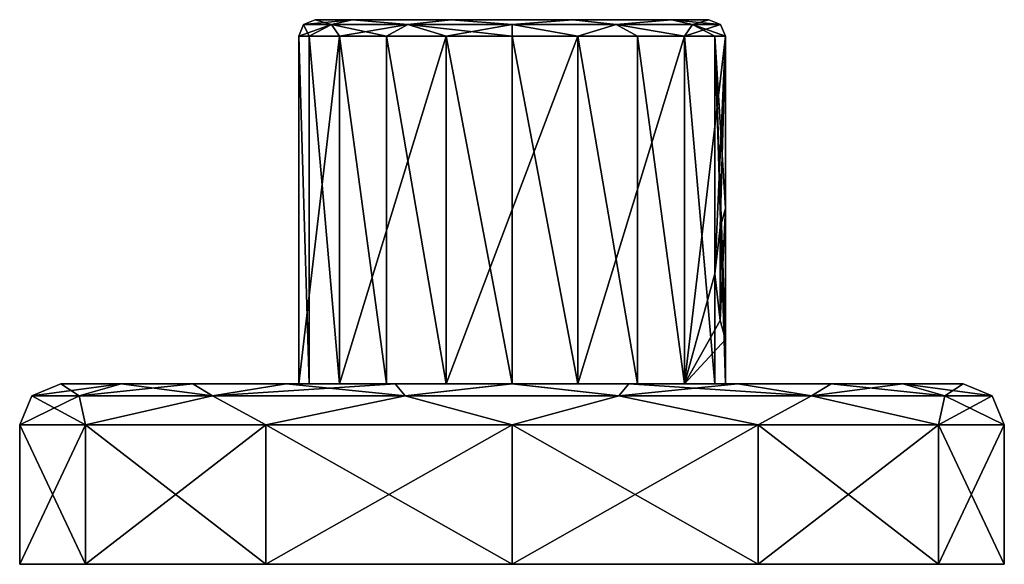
# Model space of a CAD drawing. Header units: metres. Extents: x -106 to 106, y -75 to 198.
# Tile 9 of 14: x 46 to 106, y -75 to -42. Entities that reach past the tile are written whole.
import ezdxf

# ---------------------------------------------------------------- set-up
doc = ezdxf.new("R2010")
doc.units = ezdxf.units.M
doc.layers.add('solid_11522103', color=7, linetype='CONTINUOUS')

msp = doc.modelspace()

# ---------------------------------------------------------------- linework, layer by layer
at = {"layer": 'solid_11522103'}
for points in [[(64.136269, -43.099998, 4.467221), (63.792892, -42.392895, 0.45), (63.5, -43.099998, 0.45)], [(65.495323, -42.392895, -5.903553), (63.5, -43.099998, 0.45), (63.792892, -42.392895, 0.45)], [(65.98278, -43.099998, -7.191208), (63.5, -43.099998, 0.45), (65.495323, -42.392895, -5.903553)], [(63.792892, -42.392895, 0.45), (64.5, -42.099998, 0.45), (66.789398, -42.099998, -6.600115)], [(63.792892, -42.392895, 0.45), (65.495323, -42.392895, 6.803554), (64.5, -42.099998, 0.45)], [(65.495323, -42.392895, -5.903553), (63.792892, -42.392895, 0.45), (66.789398, -42.099998, -6.600115)], [(64.136269, -43.099998, 4.467221), (65.495323, -42.392895, 6.803554), (63.792892, -42.392895, 0.45)], [(64.136269, -43.099998, 4.467221), (65.98278, -43.099998, 8.091208), (65.495323, -42.392895, 6.803554)], [(86.210602, -42.099998, -6.600115), (66.789398, -42.099998, -6.600115), (64.5, -42.099998, 0.45)], [(88.5, -42.099998, 0.45), (86.210602, -42.099998, -6.600115), (64.5, -42.099998, 0.45)], [(66.789398, -42.099998, 7.500115), (88.5, -42.099998, 0.45), (64.5, -42.099998, 0.45)], [(65.495323, -42.392895, 6.803554), (66.789398, -42.099998, 7.500115), (64.5, -42.099998, 0.45)], [(70.146446, -42.392895, -10.554677), (65.495323, -42.392895, -5.903553), (66.789398, -42.099998, -6.600115)], [(65.495323, -42.392895, 6.803554), (70.146446, -42.392895, 11.454678), (66.789398, -42.099998, 7.500115)], [(68.858795, -43.099998, 10.967221), (70.146446, -42.392895, 11.454678), (65.495323, -42.392895, 6.803554)], [(65.98278, -43.099998, 8.091208), (68.858795, -43.099998, 10.967221), (65.495323, -42.392895, 6.803554)], [(65.98278, -43.099998, -7.191208), (65.495323, -42.392895, -5.903553), (70.146446, -42.392895, -10.554677)], [(72.48278, -43.099998, -11.913734), (65.98278, -43.099998, -7.191208), (70.146446, -42.392895, -10.554677)], [(80.209526, -42.099998, -10.962239), (72.790474, -42.099998, -10.962239), (66.789398, -42.099998, -6.600115)], [(70.146446, -42.392895, -10.554677), (66.789398, -42.099998, -6.600115), (72.790474, -42.099998, -10.962239)], [(86.210602, -42.099998, -6.600115), (80.209526, -42.099998, -10.962239), (66.789398, -42.099998, -6.600115)], [(66.789398, -42.099998, 7.500115), (86.210602, -42.099998, 7.500115), (88.5, -42.099998, 0.45)], [(66.789398, -42.099998, 7.500115), (72.790474, -42.099998, 11.86224), (86.210602, -42.099998, 7.500115)], [(70.146446, -42.392895, 11.454678), (72.790474, -42.099998, 11.86224), (66.789398, -42.099998, 7.500115)], [(68.858795, -43.099998, 10.967221), (72.48278, -43.099998, 12.813735), (70.146446, -42.392895, 11.454678)], [(76.5, -42.392895, -12.257107), (70.146446, -42.392895, -10.554677), (72.790474, -42.099998, -10.962239)], [(70.146446, -42.392895, 11.454678), (76.5, -42.392895, 13.157106), (72.790474, -42.099998, 11.86224)], [(76.5, -43.099998, 13.45), (76.5, -42.392895, 13.157106), (70.146446, -42.392895, 11.454678)], [(72.48278, -43.099998, 12.813735), (76.5, -43.099998, 13.45), (70.146446, -42.392895, 11.454678)], [(72.48278, -43.099998, -11.913734), (70.146446, -42.392895, -10.554677), (76.5, -42.392895, -12.257107)], [(80.51722, -43.099998, -11.913734), (72.48278, -43.099998, -11.913734), (76.5, -42.392895, -12.257107)], [(76.5, -42.392895, -12.257107), (72.790474, -42.099998, -10.962239), (80.209526, -42.099998, -10.962239)], [(72.790474, -42.099998, 11.86224), (80.209526, -42.099998, 11.86224), (86.210602, -42.099998, 7.500115)], [(76.5, -42.392895, 13.157106), (80.209526, -42.099998, 11.86224), (72.790474, -42.099998, 11.86224)], [(82.853554, -42.392895, -10.554677), (76.5, -42.392895, -12.257107), (80.209526, -42.099998, -10.962239)], [(76.5, -42.392895, 13.157106), (82.853554, -42.392895, 11.454678), (80.209526, -42.099998, 11.86224)], [(80.51722, -43.099998, 12.813735), (82.853554, -42.392895, 11.454678), (76.5, -42.392895, 13.157106)], [(76.5, -43.099998, 13.45), (80.51722, -43.099998, 12.813735), (76.5, -42.392895, 13.157106)], [(80.51722, -43.099998, -11.913734), (76.5, -42.392895, -12.257107), (82.853554, -42.392895, -10.554677)], [(82.853554, -42.392895, -10.554677), (80.209526, -42.099998, -10.962239), (86.210602, -42.099998, -6.600115)], [(82.853554, -42.392895, 11.454678), (86.210602, -42.099998, 7.500115), (80.209526, -42.099998, 11.86224)], [(80.51722, -43.099998, 12.813735), (84.141205, -43.099998, 10.967221), (82.853554, -42.392895, 11.454678)], [(87.01722, -43.099998, -7.191208), (80.51722, -43.099998, -11.913734), (82.853554, -42.392895, -10.554677)], [(87.504677, -42.392895, -5.903553), (82.853554, -42.392895, -10.554677), (86.210602, -42.099998, -6.600115)], [(82.853554, -42.392895, 11.454678), (87.504677, -42.392895, 6.803554), (86.210602, -42.099998, 7.500115)], [(87.01722, -43.099998, 8.091208), (87.504677, -42.392895, 6.803554), (82.853554, -42.392895, 11.454678)], [(84.141205, -43.099998, 10.967221), (87.01722, -43.099998, 8.091208), (82.853554, -42.392895, 11.454678)], [(87.01722, -43.099998, -7.191208), (82.853554, -42.392895, -10.554677), (87.504677, -42.392895, -5.903553)], [(87.504677, -42.392895, -5.903553), (86.210602, -42.099998, -6.600115), (88.5, -42.099998, 0.45)], [(89.207108, -42.392895, 0.45), (88.5, -42.099998, 0.45), (86.210602, -42.099998, 7.500115)], [(87.504677, -42.392895, 6.803554), (89.207108, -42.392895, 0.45), (86.210602, -42.099998, 7.500115)], [(87.01722, -43.099998, -7.191208), (89.207108, -42.392895, 0.45), (89.5, -43.099998, 0.45)], [(87.01722, -43.099998, -7.191208), (87.504677, -42.392895, -5.903553), (89.207108, -42.392895, 0.45)], [(87.01722, -43.099998, 8.091208), (88.863731, -43.099998, 4.467221), (87.504677, -42.392895, 6.803554)], [(87.504677, -42.392895, -5.903553), (88.5, -42.099998, 0.45), (89.207108, -42.392895, 0.45)], [(89.5, -43.099998, 0.45), (89.207108, -42.392895, 0.45), (87.504677, -42.392895, 6.803554)], [(88.863731, -43.099998, 4.467221), (89.5, -43.099998, 0.45), (87.504677, -42.392895, 6.803554)], [(63.5, -43.099998, 0.45), (63.5, -64.300003, 0.45), (64.136246, -64.300003, 4.467143)], [(65.98278, -43.099998, -7.191208), (65.982727, -64.300003, -7.19113), (63.5, -64.300003, 0.45)], [(65.98278, -43.099998, -7.191208), (63.5, -64.300003, 0.45), (63.5, -43.099998, 0.45)], [(64.136269, -43.099998, 4.467221), (63.5, -43.099998, 0.45), (64.136246, -64.300003, 4.467143)], [(64.136269, -43.099998, 4.467221), (64.136246, -64.300003, 4.467143), (65.982765, -64.300003, 8.091176)], [(64.136269, -43.099998, 4.467221), (65.982765, -64.300003, 8.091176), (65.98278, -43.099998, 8.091208)], [(72.48278, -43.099998, -11.913734), (72.482735, -64.300003, -11.913711), (65.982727, -64.300003, -7.19113)], [(72.48278, -43.099998, -11.913734), (65.982727, -64.300003, -7.19113), (65.98278, -43.099998, -7.191208)], [(65.98278, -43.099998, 8.091208), (65.982765, -64.300003, 8.091176), (68.858841, -64.300003, 10.967247)], [(65.98278, -43.099998, 8.091208), (68.858841, -64.300003, 10.967247), (68.858795, -43.099998, 10.967221)], [(68.858795, -43.099998, 10.967221), (68.858841, -64.300003, 10.967247), (72.48288, -64.300003, 12.813763)], [(68.858795, -43.099998, 10.967221), (72.48288, -64.300003, 12.813763), (72.48278, -43.099998, 12.813735)], [(80.51722, -43.099998, -11.913734), (80.517265, -64.300003, -11.913711), (72.482735, -64.300003, -11.913711)], [(80.51722, -43.099998, -11.913734), (72.482735, -64.300003, -11.913711), (72.48278, -43.099998, -11.913734)], [(72.48278, -43.099998, 12.813735), (72.48288, -64.300003, 12.813763), (76.500015, -64.300003, 13.45)], [(72.48278, -43.099998, 12.813735), (76.500015, -64.300003, 13.45), (76.5, -43.099998, 13.45)], [(76.5, -43.099998, 13.45), (76.500015, -64.300003, 13.45), (80.517151, -64.300003, 12.813753)], [(76.5, -43.099998, 13.45), (80.517151, -64.300003, 12.813753), (80.51722, -43.099998, 12.813735)], [(80.51722, -43.099998, 12.813735), (80.517151, -64.300003, 12.813753), (84.141182, -64.300003, 10.967232)], [(80.51722, -43.099998, 12.813735), (84.141182, -64.300003, 10.967232), (84.141205, -43.099998, 10.967221)], [(87.01722, -43.099998, -7.191208), (80.517265, -64.300003, -11.913711), (80.51722, -43.099998, -11.913734)], [(87.01722, -43.099998, -7.191208), (87.017273, -64.300003, -7.19113), (80.517265, -64.300003, -11.913711)], [(84.141205, -43.099998, 10.967221), (84.141182, -64.300003, 10.967232), (87.017242, -64.300003, 8.09116)], [(84.141205, -43.099998, 10.967221), (87.017242, -64.300003, 8.09116), (87.01722, -43.099998, 8.091208)], [(87.01722, -43.099998, 8.091208), (87.017242, -64.300003, 8.09116), (88.863762, -64.300003, 4.467132)], [(87.01722, -43.099998, 8.091208), (88.863762, -64.300003, 4.467132), (88.863731, -43.099998, 4.467221)], [(87.01722, -43.099998, -7.191208), (89.5, -43.099998, 0.45), (87.017273, -64.300003, -7.19113)], [(88.869316, -57.600037, -3.55), (87.017273, -64.300003, -7.19113), (89.5, -43.099998, 0.45)], [(88.863731, -43.099998, 4.467221), (88.863762, -64.300003, 4.467132), (89.5, -64.300003, 0.45)], [(89.5, -61.599998, 0.45), (88.863731, -43.099998, 4.467221), (89.5, -64.300003, 0.45)], [(89.5, -53.599998, 0.45), (89.5, -43.099998, 0.45), (88.863731, -43.099998, 4.467221)], [(89.5, -61.599998, 0.45), (89.5, -53.599998, 0.45), (88.863731, -43.099998, 4.467221)], [(88.869316, -57.600037, -3.55), (89.5, -43.099998, 0.45), (89.188599, -54.771477, -2.378333)], [(89.188599, -54.771477, -2.378333), (89.5, -43.099998, 0.45), (89.5, -53.599998, 0.45)], [(89.188606, -60.428547, -2.378306), (89.188599, -54.771477, -2.378333), (89.5, -53.599998, 0.45)], [(89.5, -61.599998, 0.45), (89.188606, -60.428547, -2.378306), (89.5, -53.599998, 0.45)], [(89.188606, -60.428547, -2.378306), (88.869316, -57.600037, -3.55), (89.188599, -54.771477, -2.378333)], [(89.188606, -60.428547, -2.378306), (87.017273, -64.300003, -7.19113), (88.869316, -57.600037, -3.55)], [(89.5, -61.599998, 0.45), (87.017273, -64.300003, -7.19113), (89.188606, -60.428547, -2.378306)], [(89.5, -61.599998, 0.45), (89.5, -64.300003, 0.45), (87.017273, -64.300003, -7.19113)], [(47.232231, -65.032234, 0.45), (49, -64.300003, 0.45), (52.679939, -64.300003, -13.292408)], [(50.130653, -65.032234, 13.148808), (49, -64.300003, 0.45), (47.232231, -65.032234, 0.45)], [(50.130653, -65.032234, -12.248808), (47.232231, -65.032234, 0.45), (52.679939, -64.300003, -13.292408)], [(72.482735, -64.300003, -11.913711), (52.679939, -64.300003, -13.292408), (49, -64.300003, 0.45)], [(63.5, -64.300003, 0.45), (49, -64.300003, 0.45), (52.679928, -64.300003, 14.192384)], [(50.130653, -65.032234, 13.148808), (52.679928, -64.300003, 14.192384), (49, -64.300003, 0.45)], [(65.982727, -64.300003, -7.19113), (49, -64.300003, 0.45), (63.5, -64.300003, 0.45)], [(65.982727, -64.300003, -7.19113), (72.482735, -64.300003, -11.913711), (49, -64.300003, 0.45)], [(50.130653, -65.032234, -12.248808), (52.679939, -64.300003, -13.292408), (57.049839, -64.300003, -18.990698)], [(58.251846, -65.032234, -22.432461), (50.130653, -65.032234, -12.248808), (57.049839, -64.300003, -18.990698)], [(50.130653, -65.032234, 13.148808), (58.251846, -65.032234, 23.332462), (52.679928, -64.300003, 14.192384)], [(52.679928, -64.300003, 14.192384), (57.04982, -64.300003, 19.890678), (100.320061, -64.300003, 14.192408)], [(76.500015, -64.300003, 13.45), (52.679928, -64.300003, 14.192384), (100.320061, -64.300003, 14.192408)], [(58.251846, -65.032234, 23.332462), (57.04982, -64.300003, 19.890678), (52.679928, -64.300003, 14.192384)], [(64.136246, -64.300003, 4.467143), (63.5, -64.300003, 0.45), (52.679928, -64.300003, 14.192384)], [(65.982765, -64.300003, 8.091176), (64.136246, -64.300003, 4.467143), (52.679928, -64.300003, 14.192384)], [(68.858841, -64.300003, 10.967247), (65.982765, -64.300003, 8.091176), (52.679928, -64.300003, 14.192384)], [(72.48288, -64.300003, 12.813763), (68.858841, -64.300003, 10.967247), (52.679928, -64.300003, 14.192384)], [(76.500015, -64.300003, 13.45), (72.48288, -64.300003, 12.813763), (52.679928, -64.300003, 14.192384)], [(95.95018, -64.300003, -18.990679), (57.049839, -64.300003, -18.990698), (52.679939, -64.300003, -13.292408)], [(100.320076, -64.300003, -13.292384), (95.95018, -64.300003, -18.990679), (52.679939, -64.300003, -13.292408)], [(72.482735, -64.300003, -11.913711), (100.320076, -64.300003, -13.292384), (52.679939, -64.300003, -13.292408)], [(57.04982, -64.300003, 19.890678), (95.950165, -64.300003, 19.890697), (100.320061, -64.300003, 14.192408)], [(57.04982, -64.300003, 19.890678), (62.746208, -64.300003, 24.26351), (95.950165, -64.300003, 19.890697)], [(58.251846, -65.032234, 23.332462), (62.746208, -64.300003, 24.26351), (57.04982, -64.300003, 19.890678)], [(90.253792, -64.300003, -23.36351), (62.746231, -64.300003, -23.363523), (57.049839, -64.300003, -18.990698)], [(58.251846, -65.032234, -22.432461), (57.049839, -64.300003, -18.990698), (62.746231, -64.300003, -23.363523)], [(95.95018, -64.300003, -18.990679), (90.253792, -64.300003, -23.36351), (57.049839, -64.300003, -18.990698)], [(58.251846, -65.032234, -22.432461), (62.746231, -64.300003, -23.363523), (69.380524, -64.300003, -26.112429)], [(69.987312, -65.032234, -28.083963), (58.251846, -65.032234, -22.432461), (69.380524, -64.300003, -26.112429)], [(58.251846, -65.032234, 23.332462), (69.987312, -65.032234, 28.983963), (62.746208, -64.300003, 24.26351)], [(62.746208, -64.300003, 24.26351), (90.253769, -64.300003, 24.263523), (95.950165, -64.300003, 19.890697)], [(62.746208, -64.300003, 24.26351), (69.380501, -64.300003, 27.012423), (90.253769, -64.300003, 24.263523)], [(69.987312, -65.032234, 28.983963), (69.380501, -64.300003, 27.012423), (62.746208, -64.300003, 24.26351)], [(83.619499, -64.300003, -26.112421), (69.380524, -64.300003, -26.112429), (62.746231, -64.300003, -23.363523)], [(90.253792, -64.300003, -23.36351), (83.619499, -64.300003, -26.112421), (62.746231, -64.300003, -23.363523)], [(69.380501, -64.300003, 27.012423), (83.619476, -64.300003, 27.012428), (90.253769, -64.300003, 24.263523)], [(69.380501, -64.300003, 27.012423), (76.499985, -64.300003, 27.949986), (83.619476, -64.300003, 27.012428)], [(69.987312, -65.032234, 28.983963), (76.499985, -64.300003, 27.949986), (69.380501, -64.300003, 27.012423)], [(83.619499, -64.300003, -26.112421), (76.500015, -64.300003, -27.049984), (69.380524, -64.300003, -26.112429)], [(69.987312, -65.032234, -28.083963), (69.380524, -64.300003, -26.112429), (76.500015, -64.300003, -27.049984)], [(83.012688, -65.032234, -28.083963), (69.987312, -65.032234, -28.083963), (76.500015, -64.300003, -27.049984)], [(69.987312, -65.032234, 28.983963), (83.012688, -65.032234, 28.983963), (76.499985, -64.300003, 27.949986)], [(72.482735, -64.300003, -11.913711), (80.517265, -64.300003, -11.913711), (100.320076, -64.300003, -13.292384)], [(83.012688, -65.032234, 28.983963), (83.619476, -64.300003, 27.012428), (76.499985, -64.300003, 27.949986)], [(83.012688, -65.032234, -28.083963), (76.500015, -64.300003, -27.049984), (83.619499, -64.300003, -26.112421)], [(80.517151, -64.300003, 12.813753), (76.500015, -64.300003, 13.45), (100.320061, -64.300003, 14.192408)], [(84.141182, -64.300003, 10.967232), (80.517151, -64.300003, 12.813753), (100.320061, -64.300003, 14.192408)], [(80.517265, -64.300003, -11.913711), (87.017273, -64.300003, -7.19113), (100.320076, -64.300003, -13.292384)], [(83.012688, -65.032234, -28.083963), (83.619499, -64.300003, -26.112421), (90.253792, -64.300003, -23.36351)], [(94.748154, -65.032234, -22.432461), (83.012688, -65.032234, -28.083963), (90.253792, -64.300003, -23.36351)], [(83.012688, -65.032234, 28.983963), (94.748154, -65.032234, 23.332462), (83.619476, -64.300003, 27.012428)], [(94.748154, -65.032234, 23.332462), (90.253769, -64.300003, 24.263523), (83.619476, -64.300003, 27.012428)], [(84.141182, -64.300003, 10.967232), (100.320061, -64.300003, 14.192408), (104, -64.300003, 0.45)], [(87.017242, -64.300003, 8.09116), (84.141182, -64.300003, 10.967232), (104, -64.300003, 0.45)], [(88.863762, -64.300003, 4.467132), (87.017242, -64.300003, 8.09116), (104, -64.300003, 0.45)], [(87.017273, -64.300003, -7.19113), (89.5, -64.300003, 0.45), (100.320076, -64.300003, -13.292384)], [(89.5, -64.300003, 0.45), (88.863762, -64.300003, 4.467132), (104, -64.300003, 0.45)], [(89.5, -64.300003, 0.45), (104, -64.300003, 0.45), (100.320076, -64.300003, -13.292384)], [(94.748154, -65.032234, 23.332462), (95.950165, -64.300003, 19.890697), (90.253769, -64.300003, 24.263523)], [(94.748154, -65.032234, -22.432461), (90.253792, -64.300003, -23.36351), (95.95018, -64.300003, -18.990679)], [(94.748154, -65.032234, -22.432461), (95.95018, -64.300003, -18.990679), (100.320076, -64.300003, -13.292384)], [(102.869347, -65.032234, -12.248808), (94.748154, -65.032234, -22.432461), (100.320076, -64.300003, -13.292384)], [(94.748154, -65.032234, 23.332462), (102.869347, -65.032234, 13.148808), (95.950165, -64.300003, 19.890697)], [(102.869347, -65.032234, 13.148808), (100.320061, -64.300003, 14.192408), (95.950165, -64.300003, 19.890697)], [(105.767769, -65.032234, 0.45), (104, -64.300003, 0.45), (100.320061, -64.300003, 14.192408)], [(102.869347, -65.032234, 13.148808), (105.767769, -65.032234, 0.45), (100.320061, -64.300003, 14.192408)], [(102.869347, -65.032234, -12.248808), (100.320076, -64.300003, -13.292384), (104, -64.300003, 0.45)], [(105.767769, -65.032234, 0.45), (102.869347, -65.032234, -12.248808), (104, -64.300003, 0.45)], [(47.232231, -65.032234, 0.45), (46.5, -66.800003, 0.45), (50.519241, -66.800003, 15.450003)], [(50.130653, -65.032234, -12.248808), (50.519241, -66.800003, -14.550003), (46.5, -66.800003, 0.45)], [(50.130653, -65.032234, -12.248808), (46.5, -66.800003, 0.45), (47.232231, -65.032234, 0.45)], [(50.130653, -65.032234, 13.148808), (47.232231, -65.032234, 0.45), (50.519241, -66.800003, 15.450003)], [(50.130653, -65.032234, 13.148808), (50.519241, -66.800003, 15.450003), (58.251846, -65.032234, 23.332462)], [(58.251846, -65.032234, -22.432461), (50.519241, -66.800003, -14.550003), (50.130653, -65.032234, -12.248808)], [(58.251846, -65.032234, 23.332462), (50.519241, -66.800003, 15.450003), (61.5, -66.800003, 26.430763)], [(58.251846, -65.032234, -22.432461), (61.5, -66.800003, -25.530764), (50.519241, -66.800003, -14.550003)], [(58.251846, -65.032234, 23.332462), (61.5, -66.800003, 26.430763), (69.987312, -65.032234, 28.983963)], [(69.987312, -65.032234, -28.083963), (61.5, -66.800003, -25.530764), (58.251846, -65.032234, -22.432461)], [(69.987312, -65.032234, 28.983963), (61.5, -66.800003, 26.430763), (76.5, -66.800003, 30.450001)], [(69.987312, -65.032234, -28.083963), (76.5, -66.800003, -29.549999), (61.5, -66.800003, -25.530764)], [(69.987312, -65.032234, 28.983963), (76.5, -66.800003, 30.450001), (83.012688, -65.032234, 28.983963)], [(83.012688, -65.032234, -28.083963), (76.5, -66.800003, -29.549999), (69.987312, -65.032234, -28.083963)], [(83.012688, -65.032234, 28.983963), (76.5, -66.800003, 30.450001), (91.5, -66.800003, 26.430763)], [(83.012688, -65.032234, -28.083963), (91.5, -66.800003, -25.530764), (76.5, -66.800003, -29.549999)], [(83.012688, -65.032234, 28.983963), (91.5, -66.800003, 26.430763), (94.748154, -65.032234, 23.332462)], [(94.748154, -65.032234, -22.432461), (91.5, -66.800003, -25.530764), (83.012688, -65.032234, -28.083963)], [(94.748154, -65.032234, 23.332462), (91.5, -66.800003, 26.430763), (102.480759, -66.800003, 15.450003)], [(94.748154, -65.032234, -22.432461), (102.480759, -66.800003, -14.550003), (91.5, -66.800003, -25.530764)], [(94.748154, -65.032234, 23.332462), (102.480759, -66.800003, 15.450003), (102.869347, -65.032234, 13.148808)], [(102.869347, -65.032234, -12.248808), (102.480759, -66.800003, -14.550003), (94.748154, -65.032234, -22.432461)], [(102.869347, -65.032234, 13.148808), (102.480759, -66.800003, 15.450003), (106.5, -66.800003, 0.45)], [(105.767769, -65.032234, 0.45), (106.5, -66.800003, 0.45), (102.480759, -66.800003, -14.550003)], [(105.767769, -65.032234, 0.45), (102.480759, -66.800003, -14.550003), (102.869347, -65.032234, -12.248808)], [(102.869347, -65.032234, 13.148808), (106.5, -66.800003, 0.45), (105.767769, -65.032234, 0.45)], [(50.519241, -66.800003, -14.550003), (50.519318, -75.300003, -14.550109), (46.5, -75.300003, 0.45)], [(46.5, -66.800003, 0.45), (46.5, -75.300003, 0.45), (50.519318, -75.300003, 15.450109)], [(50.519241, -66.800003, -14.550003), (46.5, -75.300003, 0.45), (46.5, -66.800003, 0.45)], [(50.519241, -66.800003, 15.450003), (46.5, -66.800003, 0.45), (50.519318, -75.300003, 15.450109)], [(50.519241, -66.800003, -14.550003), (61.5, -66.800003, -25.530764), (50.519318, -75.300003, -14.550109)], [(50.519241, -66.800003, 15.450003), (50.519318, -75.300003, 15.450109), (61.499889, -75.300003, 26.430683)], [(61.5, -66.800003, 26.430763), (50.519241, -66.800003, 15.450003), (61.499889, -75.300003, 26.430683)], [(61.5, -66.800003, -25.530764), (61.499889, -75.300003, -25.530684), (50.519318, -75.300003, -14.550109)], [(76.5, -66.800003, -29.549999), (76.5, -75.300003, -29.549999), (61.499889, -75.300003, -25.530684)], [(61.5, -66.800003, -25.530764), (76.5, -66.800003, -29.549999), (61.499889, -75.300003, -25.530684)], [(61.5, -66.800003, 26.430763), (61.499889, -75.300003, 26.430683), (76.5, -75.300003, 30.450001)], [(76.5, -66.800003, 30.450001), (61.5, -66.800003, 26.430763), (76.5, -75.300003, 30.450001)], [(91.5, -66.800003, -25.530764), (91.500107, -75.300003, -25.530684), (76.5, -75.300003, -29.549999)], [(76.5, -66.800003, -29.549999), (91.5, -66.800003, -25.530764), (76.5, -75.300003, -29.549999)], [(76.5, -66.800003, 30.450001), (76.5, -75.300003, 30.450001), (91.500107, -75.300003, 26.430683)], [(91.5, -66.800003, 26.430763), (76.5, -66.800003, 30.450001), (91.500107, -75.300003, 26.430683)], [(91.5, -66.800003, -25.530764), (102.480759, -66.800003, -14.550003), (91.500107, -75.300003, -25.530684)], [(91.5, -66.800003, 26.430763), (91.500107, -75.300003, 26.430683), (102.480682, -75.300003, 15.450109)], [(102.480759, -66.800003, 15.450003), (91.5, -66.800003, 26.430763), (102.480682, -75.300003, 15.450109)], [(102.480759, -66.800003, -14.550003), (102.480682, -75.300003, -14.550109), (91.500107, -75.300003, -25.530684)], [(106.5, -66.800003, 0.45), (106.5, -75.300003, 0.45), (102.480682, -75.300003, -14.550109)], [(102.480759, -66.800003, 15.450003), (102.480682, -75.300003, 15.450109), (106.5, -75.300003, 0.45)], [(102.480759, -66.800003, -14.550003), (106.5, -66.800003, 0.45), (102.480682, -75.300003, -14.550109)], [(106.5, -66.800003, 0.45), (102.480759, -66.800003, 15.450003), (106.5, -75.300003, 0.45)], [(46.5, -75.300003, 0.45), (50.519318, -75.300003, -14.550109), (106.5, -75.300003, 0.45)], [(102.480682, -75.300003, 15.450109), (46.5, -75.300003, 0.45), (106.5, -75.300003, 0.45)], [(102.480682, -75.300003, 15.450109), (50.519318, -75.300003, 15.450109), (46.5, -75.300003, 0.45)], [(50.519318, -75.300003, -14.550109), (102.480682, -75.300003, -14.550109), (106.5, -75.300003, 0.45)], [(50.519318, -75.300003, -14.550109), (61.499889, -75.300003, -25.530684), (102.480682, -75.300003, -14.550109)], [(91.500107, -75.300003, 26.430683), (61.499889, -75.300003, 26.430683), (50.519318, -75.300003, 15.450109)], [(102.480682, -75.300003, 15.450109), (91.500107, -75.300003, 26.430683), (50.519318, -75.300003, 15.450109)], [(61.499889, -75.300003, -25.530684), (91.500107, -75.300003, -25.530684), (102.480682, -75.300003, -14.550109)], [(61.499889, -75.300003, -25.530684), (76.5, -75.300003, -29.549999), (91.500107, -75.300003, -25.530684)], [(91.500107, -75.300003, 26.430683), (76.5, -75.300003, 30.450001), (61.499889, -75.300003, 26.430683)]]:
    msp.add_3dface(points, dxfattribs=at)

doc.saveas('drawing.dxf')
